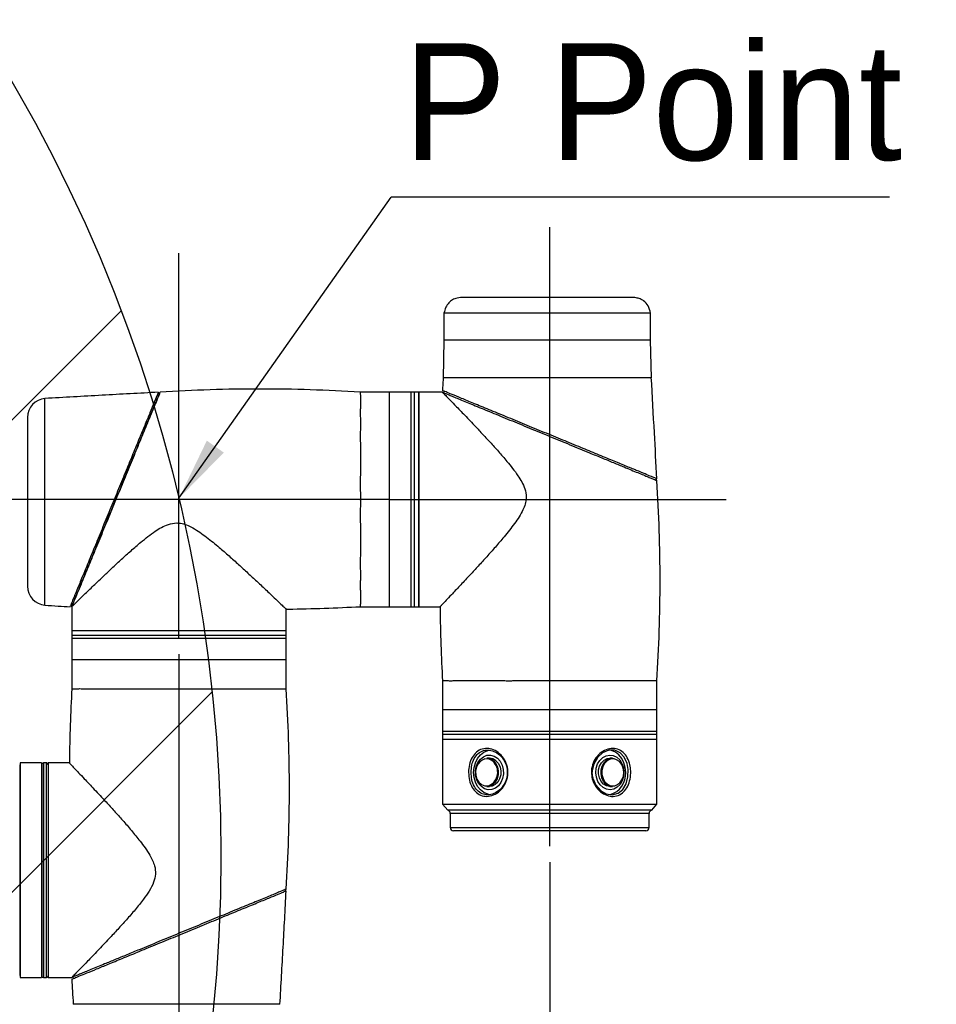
# Model space of a CAD drawing. Header units: millimetres. Extents: x 25 to 207, y 39 to 271.
# Tile 4 of 6: x 147 to 176, y 83 to 114. Entities that reach past the tile are written whole.
import ezdxf

# ---------------------------------------------------------------- set-up
doc = ezdxf.new("R2010")
doc.units = ezdxf.units.MM
doc.layers.add('标注层', color=3, linetype='Continuous')
doc.styles.add('SLDTEXTSTYLE1', font='ARIAL.TTF', dxfattribs={"width": 0.948})
doc.styles.add('SLDTEXTSTYLE2', font='ARIAL.TTF', dxfattribs={"width": 0.5688})
doc.styles.get("Standard").update_dxf_attribs({"font": 'HYSWLONGFANGSONG.TTF'})
doc.dimstyles.new('SLDDIMSTYLE0', dxfattribs={"dimtxt": 0.18, "dimasz": 2, "dimexe": 0, "dimexo": 0.0625, "dimgap": 0, "dimtad": 0, "dimtih": 1, "dimtoh": 1, "dimdec": 0, "dimrnd": 1e-09, "dimzin": 0, "dimdsep": 46, "dimtxsty": 'Standard', "dimsah": 1, "dimcen": 0.09, "dimadec": 0, "dimazin": 0, "dimtfac": 2, "dimtdec": 0, "dimtofl": 0, "dimtmove": 0, "dimatfit": 3, "dimfxl": 0, "dimfrac": 2, "dimtolj": 1, "dimtzin": 0, "dimarcsym": 0})
doc.dimstyles.new('SLDDIMSTYLE2', dxfattribs={"dimtxt": 3.595646, "dimasz": 2, "dimexe": 0, "dimexo": 0.0625, "dimgap": 0.898912, "dimtad": 2, "dimlfac": 10, "dimrnd": 1e-09, "dimzin": 12, "dimdsep": 46, "dimtxsty": 'SLDTEXTSTYLE2', "dimsah": 1, "dimcen": 0.09, "dimadec": 0, "dimazin": 3, "dimtfac": 1, "dimtofl": 0, "dimtmove": 0, "dimatfit": 3, "dimfxl": 0, "dimfrac": 2, "dimtolj": 1, "dimtzin": 12, "dimarcsym": 0})

# ---------------------------------------------------------------- blocks, each defined once
blk = doc.blocks.new('_D_4')
at = {"layer": '标注层'}
for p, q in [((151.585, 93.969), (151.585, 70.441)), ((163.335, 87.377), (163.335, 70.441)), ((151.585, 70.941), (163.335, 70.941))]:
    blk.add_line(p, q, dxfattribs=at)
for points in [[(151.585, 70.941), (153.585, 70.691), (153.585, 71.191)], [(163.335, 70.941), (161.335, 71.191), (161.335, 70.691)]]:
    blk.add_solid(points, dxfattribs=at)
at = {"layer": '标注层', "insert": (153.77, 75.716), "char_height": 3.7042, "attachment_point": 1, "style": 'SLDTEXTSTYLE1'}
blk.add_mtext('117.5', dxfattribs=at)
blk = doc.blocks.new('SW_NOTE_3')
at = {"layer": '标注层', "color": 0}
blk.add_line((15.796, 0), (0, 0), dxfattribs=at)
at = {"layer": '标注层', "color": 0, "insert": (0.386, 4.874), "char_height": 3.7042, "attachment_point": 1, "style": 'SLDTEXTSTYLE1'}
blk.add_mtext('P Point', dxfattribs=at)

msp = doc.modelspace()

# ---------------------------------------------------------------- hatches: boundary and pattern name
at = {"layer": '标注层'}
h = msp.add_hatch(dxfattribs=at)
h.set_pattern_fill('ANSI31', color=256, scale=3.3333, style=0)
edge = h.paths.add_edge_path(flags=0)
edge.add_arc((104.185, 87.5692), 48.728, 0, 360)
edge = h.paths.add_edge_path(flags=0)
edge.add_arc((104.185, 87.5692), 16.77, 0, 360)

# ---------------------------------------------------------------- linework, layer by layer
at = {"color": 7, "linetype": 'Continuous', "lineweight": 25}
for p, q in [((165.9105, 105.2721), (160.6095, 105.2721)), ((159.985, 104.7737), (159.985, 103.9157)), ((166.535, 104.7737), (159.985, 104.7737)), ((166.535, 103.9157), (166.535, 104.7737)), ((159.985, 103.9157), (159.9616, 102.7033)), ((166.535, 103.9157), (159.985, 103.9157)), ((166.558, 102.7207), (166.535, 103.9157)), ((166.558, 102.7207), (161.1844, 102.7207)), ((150.9235, 102.2513), (150.9698, 102.2323)), ((158.255, 102.2692), (157.335, 102.2692)), ((158.935, 102.2692), (158.255, 102.2692)), ((159.035, 102.2692), (158.935, 102.2692)), ((159.185, 102.2692), (159.035, 102.2692)), ((159.935, 102.2692), (159.185, 102.2692)), ((159.185, 102.2692), (159.185, 95.4692)), ((159.185, 102.2589), (159.185, 102.2692)), ((159.185, 95.4692), (159.185, 102.2589)), ((146.7792, 101.4709), (146.7792, 96.1176)), ((166.717, 99.5307), (166.698, 99.4845)), ((148.1542, 95.5257), (148.2004, 95.5066)), ((148.185, 95.4692), (148.185, 94.7192)), ((154.985, 94.7192), (154.985, 95.4011)), ((157.335, 95.4692), (158.255, 95.4692)), ((158.255, 95.4692), (158.935, 95.4692)), ((158.935, 95.4692), (159.035, 95.4692)), ((159.035, 95.4692), (159.185, 95.4692)), ((159.185, 95.4692), (159.8669, 95.4692)), ((148.185, 94.7192), (148.185, 94.5692)), ((148.185, 94.7192), (154.985, 94.7192)), ((148.185, 94.5692), (148.185, 94.4692)), ((154.985, 94.5692), (154.985, 94.7192)), ((154.985, 94.4692), (154.985, 94.5692)), ((148.185, 94.4692), (148.185, 93.7892)), ((154.985, 93.7892), (154.985, 94.4692)), ((148.185, 93.7892), (148.185, 92.8692)), ((154.985, 92.8692), (154.985, 93.7892)), ((159.935, 93.1192), (159.935, 92.1992)), ((166.735, 92.1992), (166.735, 93.1192)), ((159.935, 92.1992), (159.935, 91.5192)), ((166.735, 91.5192), (166.735, 92.1992)), ((159.935, 91.5192), (159.935, 91.4192)), ((166.735, 91.4192), (166.735, 91.5192)), ((159.935, 91.4192), (159.935, 91.2692)), ((159.935, 91.2692), (159.935, 89.215)), ((159.935, 91.2692), (166.735, 91.2692)), ((159.935, 91.2692), (166.7247, 91.2692)), ((166.7247, 91.2692), (166.735, 91.2692)), ((166.735, 91.2692), (166.735, 91.4192)), ((166.735, 89.215), (166.735, 91.2692)), ((147.225, 90.5192), (146.545, 90.5192)), ((146.545, 90.5192), (146.545, 83.7192)), ((147.225, 90.5192), (147.225, 83.7192)), ((147.385, 90.5192), (147.285, 90.5192)), ((148.1169, 90.5192), (147.435, 90.5192)), ((147.435, 90.5192), (147.435, 87.1192)), ((161.4247, 90.6692), (161.3453, 90.6692)), ((165.3247, 90.6692), (165.2453, 90.6692)), ((146.545, 90.4563), (146.535, 90.4563)), ((146.535, 90.4563), (146.535, 87.1192)), ((147.235, 90.4692), (147.225, 90.4692)), ((147.235, 90.4692), (147.235, 87.1192)), ((161.3453, 89.7692), (161.4247, 89.7692)), ((165.2453, 89.7692), (165.3247, 89.7692)), ((159.935, 89.215), (160.1017, 89.0178)), ((159.935, 89.215), (163.335, 89.215)), ((166.5683, 89.0178), (160.1017, 89.0178)), ((163.335, 89.215), (166.735, 89.215)), ((166.5683, 89.0178), (166.735, 89.215)), ((160.185, 88.9192), (160.185, 88.4692)), ((166.485, 88.4692), (166.485, 88.9192)), ((163.335, 88.3692), (160.285, 88.3692)), ((166.385, 88.3692), (163.335, 88.3692)), ((146.535, 87.1192), (146.535, 83.7822)), ((147.235, 87.1192), (147.235, 83.7692)), ((147.435, 87.1192), (147.435, 83.7192)), ((154.967, 86.4578), (154.948, 86.504)), ((146.535, 83.7822), (146.545, 83.7822)), ((146.545, 83.7192), (147.225, 83.7192)), ((147.225, 83.7692), (147.235, 83.7692)), ((147.285, 83.7192), (147.385, 83.7192)), ((147.435, 83.7192), (148.185, 83.7192)), ((148.2224, 83.7346), (148.2414, 83.6884)), ((154.785, 82.8692), (148.235, 82.8692))]:
    msp.add_line(p, q, dxfattribs=at)
at = {"color": 8, "linetype": 'Continuous', "lineweight": 25}
for p, q in [((158.255, 95.4692), (158.255, 102.2692)), ((158.935, 102.2692), (158.935, 96.3647)), ((159.035, 102.2692), (159.035, 101.6134)), ((159.035, 101.6134), (159.035, 95.4692)), ((158.935, 96.3647), (158.935, 95.4692)), ((148.185, 94.5692), (154.985, 94.5692)), ((148.185, 94.4692), (154.985, 94.4692)), ((160.8305, 91.5192), (159.935, 91.5192)), ((166.735, 91.5192), (160.8305, 91.5192)), ((166.0791, 91.4192), (159.935, 91.4192)), ((166.735, 91.4192), (166.0791, 91.4192)), ((147.285, 90.5192), (147.285, 87.1192)), ((147.385, 87.1192), (147.385, 90.5192)), ((163.335, 88.9192), (160.185, 88.9192)), ((166.485, 88.9192), (163.335, 88.9192)), ((160.185, 88.4692), (163.335, 88.4692)), ((163.335, 88.4692), (166.485, 88.4692)), ((147.285, 87.1192), (147.285, 83.7192)), ((147.385, 83.7192), (147.385, 87.1192))]:
    msp.add_line(p, q, dxfattribs=at)
at = {"color": 7, "linetype": 'Continuous', "lineweight": 25, "flags": 128}
for points in [[(159.9914, 102.3001), (159.9819, 102.277), (159.9724, 102.2538)], [(161.4443, 89.5126), (161.3721, 89.527), (161.2507, 89.5796), (161.1418, 89.6641), (161.0508, 89.7766), (160.9824, 89.9112), (160.9399, 90.0613), (160.9255, 90.2192), (160.9399, 90.3772), (160.9824, 90.5273), (161.0508, 90.6619), (161.1418, 90.7743), (161.2507, 90.8589), (161.3721, 90.9114), (161.4603, 90.9275)], [(164.702, 90.033), (164.7964, 89.8164), (164.7973, 89.815), (164.9478, 89.6457), (165.1289, 89.5413), (165.3209, 89.5095), (165.504, 89.5567), (165.6558, 89.6796), (165.7613, 89.8596), (165.8176, 90.0769), (165.8232, 90.3103), (165.7894, 90.4968), (165.7003, 90.6982), (165.5672, 90.8428), (165.3999, 90.919), (165.2091, 90.9197), (165.0148, 90.841), (164.8476, 90.6925), (164.7316, 90.4958), (164.68, 90.2697), (164.6783, 90.2192), (164.6783, 90.2192)], [(165.7445, 90.2192), (165.7301, 90.3772), (165.6876, 90.5273), (165.6191, 90.6619), (165.5282, 90.7743), (165.4193, 90.8589), (165.2979, 90.9114), (165.2056, 90.9279)], [(161.6799, 90.6698), (161.7655, 90.5728), (161.828, 90.4517), (161.8629, 90.3147), (161.868, 90.1713), (161.8428, 90.0311), (161.7892, 89.9038), (161.7107, 89.7979), (161.6127, 89.7208), (161.502, 89.6776), (161.3859, 89.6713), (161.2725, 89.7024), (161.1695, 89.7687), (161.0838, 89.8657), (161.0214, 89.9868), (160.9865, 90.1237), (160.9814, 90.2672), (161.0066, 90.4074), (161.0602, 90.5347), (161.1387, 90.6406), (161.2366, 90.7177), (161.3474, 90.7609), (161.4635, 90.7671), (161.5769, 90.7361), (161.6799, 90.6698)], [(161.2787, 90.6439), (161.2352, 90.6317), (161.1412, 90.5775), (161.0643, 90.4915), (161.0114, 90.3813), (160.987, 90.2567), (160.9935, 90.1288), (161.0302, 90.0089), (161.0938, 89.9077), (161.1788, 89.8342), (161.2775, 89.7949), (161.3811, 89.7933), (161.4211, 89.8031)], [(161.5542, 90.5879), (161.6297, 90.5002), (161.6822, 90.3898), (161.7075, 90.2656), (161.7034, 90.1376), (161.6702, 90.0162), (161.6108, 89.9113), (161.5299, 89.8313), (161.434, 89.7828), (161.3453, 89.7692)], [(161.6335, 90.5879), (161.7091, 90.5002), (161.7616, 90.3898), (161.7868, 90.2656), (161.7827, 90.1376), (161.7496, 90.0162), (161.6902, 89.9113), (161.6092, 89.8313), (161.5133, 89.7828), (161.4247, 89.7692)], [(165.0161, 90.6907), (165.1227, 90.7479), (165.2375, 90.7692), (165.3529, 90.7529), (165.461, 90.7003), (165.5544, 90.6149), (165.6267, 90.5025), (165.673, 90.3708), (165.6902, 90.2288), (165.677, 90.0862), (165.6345, 89.9526), (165.5654, 89.8372), (165.4745, 89.7478), (165.3679, 89.6905), (165.2531, 89.6693), (165.1377, 89.6856), (165.0296, 89.7382), (164.9362, 89.8236), (164.8639, 89.936), (164.8176, 90.0676), (164.8004, 90.2096), (164.8136, 90.3523), (164.8561, 90.4859), (164.9252, 90.6013), (165.0161, 90.6907)], [(165.2453, 89.7692), (165.2343, 89.7694), (165.1322, 89.7915), (165.0393, 89.8482), (164.9631, 89.9349), (164.9097, 90.0447), (164.8835, 90.1687), (164.8867, 90.2967), (164.9189, 90.4184), (164.9775, 90.524), (165.0578, 90.605)], [(165.3247, 89.7692), (165.3137, 89.7694), (165.2116, 89.7915), (165.1187, 89.8482), (165.0425, 89.9349), (164.9891, 90.0447), (164.9629, 90.1687), (164.966, 90.2967), (164.9982, 90.4184), (165.0568, 90.524), (165.1371, 90.605)], [(165.0578, 90.605), (165.1533, 90.6546), (165.2453, 90.6692)], [(165.1371, 90.605), (165.2327, 90.6546), (165.3247, 90.6692)], [(165.4056, 89.7978), (165.4691, 89.8218), (165.558, 89.8878), (165.6272, 89.9832), (165.6706, 90.0997), (165.6842, 90.2267), (165.667, 90.3531), (165.6204, 90.4676), (165.5485, 90.5601), (165.4578, 90.6222), (165.3742, 90.6467)]]:
    msp.add_lwpolyline(points, dxfattribs=at)
at = {"color": 8, "linetype": 'Continuous', "lineweight": 25, "flags": 128}
msp.add_lwpolyline([(165.1572, 90.5878), (165.0773, 90.5062), (165.0204, 90.399), (164.9916, 90.2759), (164.9934, 90.1477), (165.0257, 90.0259), (165.0856, 89.9213), (165.1677, 89.8432), (165.2649, 89.7984), (165.3685, 89.7911), (165.4056, 89.7978)], dxfattribs=at)
at = {"color": 7, "linetype": 'Continuous', "lineweight": 25}
for centre, radius, start, end in [((147.3792, 101.4709), 0.6, 94.22447, 180), ((147.3792, 96.1176), 0.6, 180, 265.77553), ((147.285, 90.4692), 0.05, 90, 180), ((147.385, 90.4692), 0.05, 0, 90), ((161.343, 90.3548), 0.3145, 47.83296, 89.5819), ((161.4224, 90.3548), 0.3145, 47.83296, 89.5819), ((165.0644, 90.1721), 0.6817, 285.78522, 3.96481), ((160.085, 88.9192), 0.1, 0, 80.40593), ((166.585, 88.9192), 0.1, 99.59407, 180), ((160.285, 88.4692), 0.1, 180, 270), ((166.385, 88.4692), 0.1, 270, 0), ((147.285, 83.7692), 0.05, 180, 270), ((147.385, 83.7692), 0.05, 270, 0)]:
    msp.add_arc(centre, radius, start, end, dxfattribs=at)
at = {"color": 8, "linetype": 'Continuous', "lineweight": 25}
for centre, radius, start, end in [((161.3333, 90.3526), 0.2963, 47.61343, 100.62612), ((161.2226, 90.2244), 0.4657, 295.22502, 48.18382), ((165.3365, 90.3563), 0.2928, 82.59746, 127.75811)]:
    msp.add_arc(centre, radius, start, end, dxfattribs=at)
at = {"color": 7, "linetype": 'Continuous', "lineweight": 25}
for points, knots in [([(160.6095, 105.2721), (160.5396, 105.2698), (160.4171, 105.2659), (160.255, 105.2048), (160.1308, 105.1033), (160.029, 104.9598), (160.0002, 104.838), (159.985, 104.7737)], [0, 0, 0, 0, 0.2369269, 0.4146569, 0.5775972, 0.7769793, 1, 1, 1, 1]), ([(166.535, 104.7737), (166.5142, 104.8538), (166.4748, 105.0051), (166.3398, 105.1538), (166.2043, 105.2311), (166.0683, 105.2677), (165.9674, 105.2705), (165.9105, 105.2721)], [0, 0, 0, 0, 0.278578, 0.5259482, 0.6571019, 0.8065135, 1, 1, 1, 1]), ([(159.9587, 102.7209), (159.9573, 102.6993), (159.9485, 102.5652), (159.9425, 102.431), (159.9374, 102.3184)], [0, 0, 0, 0, 0.1613763, 1, 1, 1, 1]), ([(161.1844, 102.7207), (161.0918, 102.7207), (160.9066, 102.7207), (160.6649, 102.7207), (160.4534, 102.7207), (160.2771, 102.7207), (160.1374, 102.7207), (160.0371, 102.7207), (159.9737, 102.7207), (159.9659, 102.7207), (159.9619, 102.7207)], [0, 0, 0, 0, 0.125001, 0.2500006, 0.3750006, 0.5000001, 0.6250007, 0.7500001, 0.8749999, 1, 1, 1, 1]), ([(166.7321, 99.5245), (166.7069, 100.0094), (166.6511, 101.0815), (166.5902, 102.1534), (166.5569, 102.7404)], [0, 0, 0, 0, 0.4522916, 1, 1, 1, 1]), ([(157.335, 102.2692), (156.8061, 102.2978), (155.7485, 102.355), (154.16, 102.3764), (152.5715, 102.355), (151.5139, 102.2978), (150.985, 102.2692)], [0, 0, 0, 0, 0.2500646, 0.5, 0.7499349, 1, 1, 1, 1]), ([(150.9298, 102.2664), (150.3347, 102.2353), (149.1363, 102.1727), (147.9382, 102.1039), (147.335, 102.0692)], [0, 0, 0, 0, 0.4965094, 1, 1, 1, 1]), ([(147.335, 95.5192), (147.335, 95.5314), (147.335, 95.5558), (147.335, 95.7505), (147.335, 96.0532), (147.335, 96.4636), (147.335, 96.963), (147.335, 97.5329), (147.335, 98.1512), (147.335, 98.7942), (147.335, 99.4373), (147.335, 100.0556), (147.335, 100.6255), (147.335, 101.1248), (147.335, 101.5353), (147.335, 101.8379), (147.335, 102.0327), (147.335, 102.0571), (147.335, 102.0692)], [0, 0, 0, 0, 0.0624999, 0.125, 0.1874999, 0.25, 0.3124999, 0.375, 0.4375, 0.5, 0.5625, 0.625, 0.6875, 0.75, 0.8125001, 0.8750001, 0.9375001, 1, 1, 1, 1]), ([(150.9298, 102.2664), (150.9263, 102.2579), (150.9193, 102.2409), (150.8651, 102.1093), (150.7802, 101.9033), (150.6647, 101.6228), (150.5212, 101.2743), (150.35, 100.8585), (150.1551, 100.385), (149.936, 99.8531), (149.7016, 99.2836), (149.4541, 98.6826), (149.2051, 98.0779), (148.9622, 97.488), (148.7367, 96.9405), (148.539, 96.4603), (148.3759, 96.0642), (148.2529, 95.7654), (148.1733, 95.572), (148.1338, 95.4761), (148.1357, 95.4808), (148.1363, 95.4824)], [0, 0, 0, 0, 0.0486358, 0.0972776, 0.1458391, 0.1944134, 0.2445601, 0.2947219, 0.3484829, 0.4022564, 0.4597876, 0.5173215, 0.5773212, 0.6373096, 0.6969538, 0.7565729, 0.8128858, 0.8691736, 0.9210482, 0.9729117, 1, 1, 1, 1]), ([(148.185, 95.4692), (148.185, 95.4692), (148.185, 95.4692), (148.1898, 95.481), (148.2117, 95.5341), (148.2476, 95.6214), (148.2971, 95.7416), (148.3594, 95.8928), (148.4334, 96.0726), (148.5184, 96.279), (148.6444, 96.585), (148.8238, 97.0206), (149.0638, 97.6035), (149.3204, 98.2266), (149.585, 98.8692), (149.8496, 99.5119), (150.0778, 100.0662), (150.2667, 100.5249), (150.4187, 100.894), (150.5466, 101.2046), (150.6516, 101.4595), (150.7365, 101.6658), (150.8106, 101.8457), (150.8728, 101.9968), (150.9224, 102.1172), (150.9581, 102.204), (150.9808, 102.2589), (150.9836, 102.2658), (150.985, 102.2692)], [0, 0, 0, 0, 0.0000017, 0.0312339, 0.0625215, 0.0936993, 0.1250437, 0.156191, 0.1875658, 0.2187035, 0.2500932, 0.3125461, 0.3750152, 0.4374764, 0.4999504, 0.5624244, 0.6248856, 0.6666236, 0.7083573, 0.7499094, 0.781294, 0.8124367, 0.8438065, 0.8749587, 0.9062982, 0.9374811, 0.9687407, 1, 1, 1, 1]), ([(150.9698, 102.2323), (150.9662, 102.2236), (150.9591, 102.2063), (150.902, 102.0676), (150.8137, 101.8532), (150.6943, 101.5633), (150.5366, 101.1802), (150.3382, 100.6985), (150.1007, 100.1216), (149.8469, 99.5052), (149.585, 98.8692), (149.3231, 98.2332), (149.0693, 97.6169), (148.8318, 97.0399), (148.6334, 96.5583), (148.4757, 96.1752), (148.3563, 95.8853), (148.268, 95.6709), (148.2109, 95.5322), (148.2039, 95.5151), (148.2004, 95.5066)], [0, 0, 0, 0, 0.0499515, 0.0998956, 0.1498681, 0.1998602, 0.2498555, 0.3123704, 0.37489, 0.4374454, 0.5000021, 0.5625586, 0.6251141, 0.6876337, 0.7501487, 0.800144, 0.8501361, 0.9001086, 0.9500514, 1, 1, 1, 1]), ([(157.335, 102.2692), (157.3346, 102.2679), (157.3339, 102.2651), (157.332, 102.2422), (157.3324, 102.207), (157.3341, 102.1719), (157.335, 102.1541)], [0, 0, 0, 0, 0.2502429, 0.5054901, 0.7501245, 1, 1, 1, 1]), ([(157.335, 102.1541), (157.3357, 102.1368), (157.3369, 102.1045), (157.3377, 102.044), (157.3377, 101.9785), (157.3369, 101.902), (157.3357, 101.8444), (157.335, 101.8137)], [0, 0, 0, 0, 0.21219459, 0.39738733, 0.60242564, 0.7877916, 1, 1, 1, 1]), ([(159.935, 102.2692), (159.935, 102.2692), (159.9352, 102.269), (159.9547, 102.2494), (160.0323, 102.1693), (160.1551, 102.0427), (160.3387, 101.8534), (160.5993, 101.584), (160.8996, 101.2692), (161.1866, 100.9656), (161.4447, 100.6877), (161.7119, 100.3924), (162.0139, 100.0433), (162.2696, 99.7226), (162.4547, 99.4255), (162.5585, 99.2016), (162.5944, 99.0074), (162.5845, 98.8284), (162.5484, 98.6734), (162.4591, 98.471), (162.3334, 98.2626), (162.1289, 97.9755), (161.8731, 97.661), (161.5783, 97.3198), (161.3048, 97.014), (161.0356, 96.7198), (160.7546, 96.417), (160.4728, 96.116), (160.228, 95.8577), (160.0435, 95.6636), (159.9249, 95.5385), (159.8616, 95.4723), (159.8655, 95.4764), (159.8669, 95.4779)], [0, 0, 0, 0, 0.0013331, 0.0358646, 0.0714327, 0.105682, 0.1406861, 0.1912156, 0.2431857, 0.277737, 0.3125523, 0.3481006, 0.3838732, 0.4322248, 0.4515246, 0.4711436, 0.4931667, 0.4991848, 0.5152404, 0.5319796, 0.5536192, 0.5754885, 0.6200128, 0.6561858, 0.6925977, 0.7298314, 0.7673982, 0.8145564, 0.8628136, 0.901125, 0.9404633, 0.9788241, 1, 1, 1, 1]), ([(159.935, 102.2692), (159.935, 102.2692), (159.935, 102.2692), (159.9467, 102.2644), (159.9999, 102.2425), (160.0871, 102.2066), (160.2073, 102.1571), (160.3586, 102.0948), (160.5384, 102.0208), (160.7447, 101.9358), (161.0508, 101.8098), (161.4863, 101.6304), (162.0693, 101.3904), (162.6923, 101.1339), (163.335, 100.8692), (163.9776, 100.6046), (164.5319, 100.3764), (164.9907, 100.1875), (165.3597, 100.0355), (165.6703, 99.9076), (165.9253, 99.8027), (166.1316, 99.7177), (166.3114, 99.6437), (166.4626, 99.5814), (166.583, 99.5318), (166.6697, 99.4961), (166.7247, 99.4735), (166.7316, 99.4707), (166.735, 99.4692)], [0, 0, 0, 0, 0.0000017, 0.0312339, 0.0625215, 0.0936994, 0.1250437, 0.1561911, 0.1875657, 0.2187035, 0.2500931, 0.3125461, 0.3750153, 0.4374762, 0.4999503, 0.5624243, 0.6248857, 0.6666235, 0.7083573, 0.7499092, 0.7812941, 0.8124367, 0.8438064, 0.8749587, 0.9062982, 0.9374811, 0.9687407, 1, 1, 1, 1]), ([(166.7322, 99.5245), (166.7237, 99.528), (166.7067, 99.535), (166.5751, 99.5892), (166.369, 99.674), (166.0886, 99.7895), (165.7401, 99.933), (165.3243, 100.1042), (164.8508, 100.2992), (164.3189, 100.5182), (163.7495, 100.7527), (163.1484, 101.0001), (162.5437, 101.2491), (161.9538, 101.492), (161.4063, 101.7175), (160.9261, 101.9152), (160.53, 102.0783), (160.2311, 102.2014), (160.0378, 102.281), (159.9419, 102.3205), (159.9465, 102.3186), (159.9482, 102.3179)], [0, 0, 0, 0, 0.0486346, 0.0972752, 0.1458356, 0.1944086, 0.2445554, 0.2947171, 0.3484778, 0.4022511, 0.4597822, 0.5173159, 0.5773157, 0.6373042, 0.6969482, 0.7565674, 0.8128805, 0.8691685, 0.9210433, 0.972907, 1, 1, 1, 1]), ([(157.335, 101.8137), (157.3341, 101.7751), (157.3323, 101.698), (157.3317, 101.5672), (157.3339, 101.427), (157.3346, 101.3245), (157.335, 101.2731)], [0, 0, 0, 0, 0.25194678, 0.50271281, 0.75044556, 1, 1, 1, 1]), ([(157.335, 101.2731), (157.335, 101.2725), (157.335, 101.2199), (157.3336, 101.1103), (157.3318, 100.9386), (157.3321, 100.759), (157.334, 100.6344), (157.335, 100.5717)], [0, 0, 0, 0, 0.0025809, 0.2516971, 0.5077163, 0.7521657, 1, 1, 1, 1]), ([(157.335, 100.5717), (157.3357, 100.5165), (157.3371, 100.4131), (157.3381, 100.2508), (157.3381, 100.0926), (157.3372, 99.9237), (157.3357, 99.81), (157.335, 99.7492)], [0, 0, 0, 0, 0.2122115, 0.3976387, 0.602676, 0.7878071, 1, 1, 1, 1]), ([(157.335, 99.7492), (157.334, 99.6772), (157.3319, 99.5326), (157.3313, 99.3131), (157.3337, 99.0915), (157.3346, 98.9435), (157.335, 98.8687)], [0, 0, 0, 0, 0.2500912, 0.5017464, 0.7479956, 1, 1, 1, 1]), ([(166.735, 93.1192), (166.7636, 93.6482), (166.8207, 94.7057), (166.8422, 96.2942), (166.8207, 97.8828), (166.7636, 98.9403), (166.735, 99.4692)], [0, 0, 0, 0, 0.2500652, 0.5, 0.7499348, 1, 1, 1, 1]), ([(157.335, 98.8687), (157.335, 98.8679), (157.335, 98.793), (157.3333, 98.6426), (157.3313, 98.4225), (157.3317, 98.2045), (157.3339, 98.0634), (157.335, 97.992)], [0, 0, 0, 0, 0.0029, 0.2534518, 0.5084371, 0.7512762, 1, 1, 1, 1]), ([(148.185, 95.4692), (148.185, 95.4692), (148.1852, 95.4695), (148.2049, 95.4889), (148.2849, 95.5666), (148.4116, 95.6893), (148.6008, 95.873), (148.8702, 96.1335), (149.1853, 96.4341), (149.489, 96.7212), (149.7672, 96.9795), (150.0619, 97.2466), (150.4113, 97.5483), (150.7316, 97.8038), (151.0288, 97.989), (151.2526, 98.0928), (151.4468, 98.1286), (151.6259, 98.1187), (151.7809, 98.0826), (151.9836, 97.993), (152.1923, 97.8679), (152.4788, 97.6626), (152.7936, 97.4071), (153.1349, 97.1124), (153.441, 96.8383), (153.7349, 96.5695), (154.0377, 96.2885), (154.3383, 96.007), (154.5965, 95.7623), (154.7907, 95.5778), (154.9158, 95.4591), (154.9819, 95.3958), (154.9778, 95.3997), (154.9764, 95.4011)], [0, 0, 0, 0, 0.0013331, 0.0358645, 0.0714325, 0.1056817, 0.1406857, 0.1912149, 0.2431849, 0.2778644, 0.3125513, 0.3482116, 0.3838725, 0.4322237, 0.4515238, 0.4711426, 0.4931655, 0.4991836, 0.515239, 0.5319783, 0.5537179, 0.5754896, 0.6200137, 0.6563074, 0.6925986, 0.7300043, 0.767399, 0.8145569, 0.862814, 0.9011254, 0.9404635, 0.9788242, 1, 1, 1, 1]), ([(157.335, 97.992), (157.3358, 97.9312), (157.3374, 97.8174), (157.3385, 97.6484), (157.3385, 97.49), (157.3375, 97.3278), (157.3359, 97.2244), (157.335, 97.1692)], [0, 0, 0, 0, 0.2122112, 0.3975991, 0.6026377, 0.7878124, 1, 1, 1, 1]), ([(157.335, 97.1692), (157.3338, 97.1058), (157.3315, 96.9799), (157.3308, 96.7957), (157.3336, 96.6227), (157.3345, 96.5149), (157.335, 96.4647)], [0, 0, 0, 0, 0.2491255, 0.4952281, 0.7649325, 1, 1, 1, 1]), ([(157.335, 96.4647), (157.335, 96.464), (157.335, 96.4116), (157.3332, 96.3098), (157.3308, 96.1701), (157.3313, 96.0404), (157.3338, 95.9645), (157.335, 95.9262)], [0, 0, 0, 0, 0.0031065, 0.2512785, 0.5035898, 0.7491412, 1, 1, 1, 1]), ([(157.335, 95.9262), (157.3359, 95.8954), (157.3377, 95.8378), (157.3388, 95.7611), (157.3388, 95.6955), (157.3377, 95.6349), (157.3359, 95.6024), (157.335, 95.5851)], [0, 0, 0, 0, 0.2121925, 0.3973406, 0.6023773, 0.787787, 1, 1, 1, 1]), ([(147.335, 95.5192), (147.4754, 95.5093), (147.7421, 95.4905), (148.0092, 95.4778), (148.1358, 95.4717)], [0, 0, 0, 0, 0.5262258, 1, 1, 1, 1]), ([(157.335, 95.5851), (157.3337, 95.5671), (157.3313, 95.5315), (157.3306, 95.4955), (157.3335, 95.4731), (157.3345, 95.4705), (157.335, 95.4692)], [0, 0, 0, 0, 0.2517867, 0.4978912, 0.7658108, 1, 1, 1, 1]), ([(154.9765, 95.3934), (154.9999, 95.3936), (155.7865, 95.402), (156.5725, 95.4361), (157.335, 95.4692)], [0, 0, 0, 0, 0.0298273, 1, 1, 1, 1]), ([(159.8591, 95.4778), (159.8594, 95.4543), (159.8678, 94.6678), (159.9019, 93.8818), (159.935, 93.1192)], [0, 0, 0, 0, 0.0298295, 1, 1, 1, 1]), ([(160.0508, 93.1192), (160.0329, 93.1205), (159.9973, 93.123), (159.9613, 93.1236), (159.9388, 93.1207), (159.9362, 93.1197), (159.935, 93.1192)], [0, 0, 0, 0, 0.2517863, 0.4978915, 0.7658108, 1, 1, 1, 1]), ([(160.3919, 93.1192), (160.3612, 93.1183), (160.3036, 93.1165), (160.2269, 93.1154), (160.1612, 93.1154), (160.1006, 93.1166), (160.0682, 93.1183), (160.0508, 93.1192)], [0, 0, 0, 0, 0.2121941, 0.3973411, 0.6023787, 0.7877884, 1, 1, 1, 1]), ([(160.9305, 93.1192), (160.9298, 93.1192), (160.8773, 93.1192), (160.7755, 93.1211), (160.6358, 93.1234), (160.5061, 93.1229), (160.4303, 93.1205), (160.3919, 93.1192)], [0, 0, 0, 0, 0.0031089, 0.2512798, 0.5035927, 0.7491416, 1, 1, 1, 1]), ([(161.6349, 93.1192), (161.5716, 93.1204), (161.4456, 93.1227), (161.2614, 93.1234), (161.0885, 93.1206), (160.9807, 93.1197), (160.9305, 93.1192)], [0, 0, 0, 0, 0.2491276, 0.4952301, 0.764935, 1, 1, 1, 1]), ([(162.4578, 93.1192), (162.397, 93.1184), (162.2831, 93.1168), (162.1142, 93.1157), (161.9558, 93.1157), (161.7935, 93.1168), (161.6902, 93.1184), (161.635, 93.1192)], [0, 0, 0, 0, 0.212213, 0.3975978, 0.6026381, 0.7878152, 1, 1, 1, 1]), ([(163.3345, 93.1192), (163.3336, 93.1192), (163.2587, 93.1192), (163.1084, 93.1209), (162.8882, 93.1229), (162.6702, 93.1226), (162.5291, 93.1204), (162.4578, 93.1192)], [0, 0, 0, 0, 0.0028975, 0.2534503, 0.5084317, 0.751276, 1, 1, 1, 1]), ([(164.215, 93.1192), (164.1429, 93.1203), (163.9983, 93.1223), (163.7788, 93.1229), (163.5572, 93.1205), (163.4093, 93.1197), (163.3345, 93.1192)], [0, 0, 0, 0, 0.2500897, 0.501746, 0.7479912, 1, 1, 1, 1]), ([(165.0374, 93.1192), (164.9822, 93.1185), (164.8788, 93.1171), (164.7166, 93.1162), (164.5583, 93.1162), (164.3895, 93.1171), (164.2757, 93.1185), (164.215, 93.1192)], [0, 0, 0, 0, 0.2122113, 0.3976384, 0.6026708, 0.7878066, 1, 1, 1, 1]), ([(165.7388, 93.1192), (165.7383, 93.1192), (165.6856, 93.1192), (165.576, 93.1207), (165.4044, 93.1224), (165.2248, 93.1221), (165.1001, 93.1202), (165.0374, 93.1192)], [0, 0, 0, 0, 0.0025821, 0.2516951, 0.5077135, 0.7521621, 1, 1, 1, 1]), ([(166.2795, 93.1192), (166.2409, 93.1201), (166.1638, 93.1219), (166.033, 93.1225), (165.8927, 93.1203), (165.7903, 93.1196), (165.7388, 93.1192)], [0, 0, 0, 0, 0.2519474, 0.5027123, 0.7504481, 1, 1, 1, 1]), ([(166.6199, 93.1192), (166.6026, 93.1186), (166.5703, 93.1173), (166.5098, 93.1165), (166.4443, 93.1165), (166.3677, 93.1173), (166.3102, 93.1186), (166.2795, 93.1192)], [0, 0, 0, 0, 0.2121956, 0.3973884, 0.6024255, 0.7877923, 1, 1, 1, 1]), ([(166.735, 93.1192), (166.7336, 93.1196), (166.7308, 93.1204), (166.7079, 93.1222), (166.6727, 93.1219), (166.6376, 93.1201), (166.6199, 93.1192)], [0, 0, 0, 0, 0.250243, 0.5054906, 0.7501251, 1, 1, 1, 1]), ([(148.185, 92.8692), (148.1519, 92.1067), (148.1177, 91.3207), (148.1094, 90.5342), (148.1091, 90.5107)], [0, 0, 0, 0, 0.9701708, 1, 1, 1, 1]), ([(148.185, 92.8692), (148.185, 92.8692), (148.185, 92.8692), (148.1881, 92.868), (148.2023, 92.8658), (148.2261, 92.865), (148.2568, 92.8662), (148.2854, 92.8682), (148.3005, 92.8692)], [0, 0, 0, 0, 0.001209, 0.1904017, 0.4191174, 0.6020534, 0.7904669, 1, 1, 1, 1]), ([(148.3005, 92.8692), (148.3178, 92.8702), (148.3502, 92.872), (148.4107, 92.8731), (148.4762, 92.8731), (148.5528, 92.8719), (148.6104, 92.8702), (148.6411, 92.8692)], [0, 0, 0, 0, 0.21219389, 0.39735492, 0.60239179, 0.78779004, 1, 1, 1, 1]), ([(148.6411, 92.8692), (148.6793, 92.868), (148.7557, 92.8656), (148.8858, 92.865), (149.026, 92.8677), (149.1291, 92.8687), (149.1809, 92.8692)], [0, 0, 0, 0, 0.2499396, 0.4987725, 0.7482416, 1, 1, 1, 1]), ([(149.1809, 92.8692), (149.1812, 92.8692), (149.2214, 92.8692), (149.3115, 92.8681), (149.4468, 92.866), (149.5875, 92.8652), (149.729, 92.8664), (149.8303, 92.8682), (149.884, 92.8692)], [0, 0, 0, 0, 0.0015921, 0.1919285, 0.4191611, 0.6015007, 0.7889403, 1, 1, 1, 1]), ([(149.884, 92.8692), (149.9391, 92.8701), (150.0424, 92.8718), (150.2044, 92.8728), (150.3626, 92.8728), (150.5316, 92.8717), (150.6454, 92.8701), (150.7061, 92.8692)], [0, 0, 0, 0, 0.2121776, 0.3970883, 0.602115, 0.7877732, 1, 1, 1, 1]), ([(150.7061, 92.8692), (150.7777, 92.8681), (150.9211, 92.8659), (151.1409, 92.8654), (151.3625, 92.8679), (151.5111, 92.8688), (151.585, 92.8692)], [0, 0, 0, 0, 0.2485726, 0.4987271, 0.7505162, 1, 1, 1, 1]), ([(151.585, 92.8692), (151.5856, 92.8692), (151.6335, 92.8692), (151.7297, 92.8686), (151.8743, 92.867), (152.019, 92.866), (152.1596, 92.8659), (152.3081, 92.867), (152.4082, 92.8684), (152.4648, 92.8692)], [0, 0, 0, 0, 0.0020228, 0.1615754, 0.3242556, 0.49041, 0.6520183, 0.803266, 1, 1, 1, 1]), ([(152.4648, 92.8692), (152.5254, 92.87), (152.6387, 92.8714), (152.807, 92.8723), (152.9649, 92.8722), (153.1268, 92.8713), (153.23, 92.87), (153.2851, 92.8692)], [0, 0, 0, 0, 0.2121761, 0.3970404, 0.6020621, 0.787767, 1, 1, 1, 1]), ([(153.2851, 92.8692), (153.349, 92.8683), (153.4765, 92.8664), (153.6572, 92.8659), (153.8289, 92.868), (153.9907, 92.8699), (154.1436, 92.8678), (154.2844, 92.8661), (154.4144, 92.8665), (154.49, 92.8683), (154.5281, 92.8692)], [0, 0, 0, 0, 0.1259681, 0.2513456, 0.3759639, 0.5006083, 0.6253091, 0.753058, 0.875803, 1, 1, 1, 1]), ([(154.5281, 92.8692), (154.5588, 92.8699), (154.6164, 92.8712), (154.693, 92.872), (154.7587, 92.872), (154.8194, 92.8711), (154.8518, 92.8699), (154.8692, 92.8692)], [0, 0, 0, 0, 0.2121743, 0.3970227, 0.602043, 0.7877675, 1, 1, 1, 1]), ([(154.8692, 92.8692), (154.887, 92.8684), (154.9227, 92.8666), (154.9579, 92.8661), (154.9808, 92.8682), (154.9836, 92.8689), (154.985, 92.8692)], [0, 0, 0, 0, 0.2498106, 0.5001444, 0.748658, 1, 1, 1, 1]), ([(154.985, 86.5192), (155.0136, 87.0482), (155.0707, 88.1057), (155.0922, 89.6942), (155.0707, 91.2828), (155.0136, 92.3403), (154.985, 92.8692)], [0, 0, 0, 0, 0.2500652, 0.5, 0.7499348, 1, 1, 1, 1]), ([(160.7646, 90.2192), (160.7646, 90.2203), (160.7647, 90.3047), (160.7844, 90.4739), (160.8694, 90.6977), (161.0073, 90.8712), (161.1903, 90.9728), (161.3997, 90.9894), (161.6112, 90.9216), (161.8013, 90.7778), (161.946, 90.5706), (162.0146, 90.3398), (162.0148, 90.1012), (161.9478, 89.8727), (161.8052, 89.6645), (161.613, 89.517), (161.3979, 89.4486), (161.1898, 89.4665), (161.0098, 89.5658), (160.872, 89.7368), (160.7816, 89.9631), (160.7702, 90.1346), (160.7646, 90.2192)], [0, 0, 0, 0, 0.0006727, 0.0527171, 0.1048896, 0.1585019, 0.2129426, 0.266577, 0.3191891, 0.3720299, 0.4257921, 0.4795035, 0.520283, 0.5731368, 0.6261635, 0.6802888, 0.7345681, 0.7877013, 0.840238, 0.8934568, 0.9473885, 1, 1, 1, 1]), ([(160.8429, 90.2192), (160.8479, 90.1402), (160.8582, 89.9803), (160.9401, 89.769), (161.0657, 89.6091), (161.2307, 89.5161), (161.4225, 89.4993), (161.6213, 89.5634), (161.7993, 89.7014), (161.9315, 89.8959), (161.9936, 90.1091), (161.9935, 90.3317), (161.9298, 90.5471), (161.7958, 90.7407), (161.6196, 90.8752), (161.4241, 90.9387), (161.2311, 90.9232), (161.0632, 90.8279), (160.9385, 90.6658), (160.8581, 90.4559), (160.8479, 90.2984), (160.8429, 90.2192)], [0, 0, 0, 0, 0.0529658, 0.1071198, 0.1603173, 0.2125873, 0.2653139, 0.3192395, 0.373242, 0.4264064, 0.4795786, 0.5206464, 0.5746794, 0.6285744, 0.6812901, 0.7335599, 0.7867838, 0.840949, 0.894547, 0.9469381, 1, 1, 1, 1]), ([(164.6573, 90.2192), (164.6577, 90.2372), (164.6599, 90.3384), (164.7035, 90.5219), (164.8322, 90.7372), (165.016, 90.8979), (165.2289, 90.9831), (165.4405, 90.9823), (165.6272, 90.8985), (165.7749, 90.7409), (165.8669, 90.5369), (165.9101, 90.3043), (165.9042, 90.0636), (165.8412, 89.8257), (165.7239, 89.6292), (165.5573, 89.4965), (165.3556, 89.4453), (165.1421, 89.4802), (164.9404, 89.5947), (164.7756, 89.7785), (164.674, 89.9981), (164.6624, 90.152), (164.6573, 90.2192)], [0, 0, 0, 0, 0.0112425, 0.0631578, 0.1155552, 0.1694421, 0.2238295, 0.2771996, 0.3297365, 0.382751, 0.4366187, 0.479792, 0.5318155, 0.5839219, 0.6368989, 0.6911972, 0.745293, 0.798199, 0.8507802, 0.9041928, 0.9581098, 1, 1, 1, 1]), ([(148.1169, 90.5106), (148.1151, 90.5125), (148.1099, 90.5179), (148.1609, 90.4647), (148.2562, 90.3643), (148.3988, 90.2141), (148.6073, 89.9946), (148.8968, 89.6873), (149.2245, 89.3351), (149.5307, 89.0011), (149.8002, 88.7005), (150.0768, 88.3821), (150.3736, 88.02), (150.6056, 87.7035), (150.7493, 87.4325), (150.8248, 87.2347), (150.8543, 86.9935), (150.7852, 86.717), (150.6426, 86.4529), (150.4391, 86.164), (150.1935, 85.8623), (149.9172, 85.546), (149.6398, 85.2409), (149.3304, 84.9097), (149.0003, 84.5623), (148.7017, 84.2516), (148.4711, 84.0138), (148.3127, 83.8505), (148.206, 83.7405), (148.1921, 83.7264), (148.185, 83.7192)], [0, 0, 0, 0, 0.0186073, 0.0526858, 0.0876937, 0.1231219, 0.1592999, 0.2129175, 0.2680623, 0.3037988, 0.3398015, 0.3765715, 0.4135931, 0.4589747, 0.4740767, 0.4894173, 0.5110167, 0.5326189, 0.558562, 0.5852144, 0.6212089, 0.6574695, 0.6944799, 0.7317632, 0.7841481, 0.8377737, 0.8779733, 0.9192068, 0.958848, 1, 1, 1, 1]), ([(164.7114, 90.0323), (164.7057, 90.0563), (164.6937, 90.1061), (164.6928, 90.1576), (164.6923, 90.1841)], [0, 0, 0, 0, 0.4840589, 1, 1, 1, 1]), ([(154.985, 86.5192), (154.9816, 86.5178), (154.9748, 86.515), (154.9197, 86.4924), (154.833, 86.4567), (154.7126, 86.4071), (154.5614, 86.3448), (154.3816, 86.2708), (154.1753, 86.1858), (153.8692, 86.0598), (153.4336, 85.8805), (152.8507, 85.6404), (152.2277, 85.3839), (151.585, 85.1192), (150.9424, 84.8546), (150.3881, 84.6264), (149.9293, 84.4375), (149.5602, 84.2855), (149.2497, 84.1576), (148.9947, 84.0527), (148.7884, 83.9677), (148.6086, 83.8937), (148.4574, 83.8314), (148.337, 83.7818), (148.2503, 83.7461), (148.1952, 83.7234), (148.1884, 83.7206), (148.185, 83.7192)], [0, 0, 0, 0, 0.0312334, 0.0625199, 0.0936978, 0.1250422, 0.1561897, 0.1875647, 0.2187024, 0.2500921, 0.3125452, 0.3750144, 0.4374757, 0.4999499, 0.5624241, 0.6248854, 0.6666236, 0.7083574, 0.7499094, 0.7812942, 0.812437, 0.8438069, 0.8749593, 0.9062988, 0.9374817, 0.9687636, 1, 1, 1, 1]), ([(148.1981, 83.6706), (148.1958, 83.6696), (148.1882, 83.6665), (148.2646, 83.6979), (148.4223, 83.7629), (148.6584, 83.8601), (148.9652, 83.9864), (149.342, 84.1416), (149.7803, 84.3221), (150.2813, 84.5284), (150.8274, 84.7532), (151.4154, 84.9953), (152.0187, 85.2438), (152.6223, 85.4923), (153.1973, 85.7291), (153.7192, 85.9439), (154.1676, 86.1286), (154.5236, 86.2752), (154.7791, 86.3804), (154.9491, 86.4504), (154.9709, 86.4593), (154.9822, 86.464)], [0, 0, 0, 0, 0.0215041, 0.0700993, 0.1178543, 0.1656204, 0.2149852, 0.2643645, 0.3169618, 0.3695729, 0.4261039, 0.4826437, 0.5422085, 0.6017697, 0.6618341, 0.7218782, 0.7793612, 0.8368177, 0.8899325, 0.9430305, 1, 1, 1, 1]), ([(154.785, 82.8692), (154.8197, 83.4725), (154.8885, 84.6705), (154.9511, 85.869), (154.9821, 86.464)], [0, 0, 0, 0, 0.5034905, 1, 1, 1, 1]), ([(148.1875, 83.67), (148.1935, 83.5435), (148.2063, 83.2764), (148.2251, 83.0096), (148.235, 82.8692)], [0, 0, 0, 0, 0.473776, 1, 1, 1, 1])]:
    msp.add_open_spline(points, degree=3, knots=knots, dxfattribs=at)
at = {"color": 8, "linetype": 'Continuous', "lineweight": 25}
for points, knots in [([(151.585, 93.7892), (151.3625, 93.7892), (150.9174, 93.7892), (150.2755, 93.7892), (149.6838, 93.7892), (149.1654, 93.7892), (148.7394, 93.7892), (148.4251, 93.7892), (148.223, 93.7892), (148.1976, 93.7892), (148.185, 93.7892)], [0, 0, 0, 0, 0.125, 0.2500002, 0.3750002, 0.4999999, 0.6250001, 0.7500001, 0.8750003, 1, 1, 1, 1]), ([(154.985, 93.7892), (154.9723, 93.7892), (154.947, 93.7892), (154.7449, 93.7892), (154.4306, 93.7892), (154.0045, 93.7892), (153.4861, 93.7892), (152.8945, 93.7892), (152.2526, 93.7892), (151.8075, 93.7892), (151.585, 93.7892)], [0, 0, 0, 0, 0.1249998, 0.2499998, 0.3749999, 0.5000001, 0.6250003, 0.7500003, 0.8749999, 1, 1, 1, 1]), ([(160.8305, 92.1992), (160.6891, 92.1992), (160.4063, 92.1992), (160.1243, 92.1992), (159.9567, 92.1992), (159.9493, 92.1992), (159.9461, 92.1992)], [0, 0, 0, 0, 0.264342, 0.5286848, 0.7930276, 1, 1, 1, 1]), ([(166.7239, 92.1992), (166.7273, 92.1992), (166.7465, 92.1992), (166.6527, 92.1992), (166.4395, 92.1992), (166.096, 92.1992), (165.6494, 92.1992), (165.113, 92.1992), (164.5085, 92.1992), (163.8588, 92.1992), (163.1891, 92.1992), (162.5245, 92.1992), (161.893, 92.1992), (161.3099, 92.1992), (160.9903, 92.1992), (160.8305, 92.1992)], [0, 0, 0, 0, 0.0177645, 0.0996176, 0.1814704, 0.2633233, 0.3451764, 0.4270293, 0.5088822, 0.590735, 0.6725881, 0.7544407, 0.8362939, 0.9181472, 1, 1, 1, 1])]:
    msp.add_open_spline(points, degree=3, knots=knots, dxfattribs=at)
at = {"layer": '标注层'}
for p, q in [((163.335, 87.8772), (163.335, 107.4955)), ((151.585, 94.4692), (151.585, 106.6715)), ((157.335, 98.8692), (143.7789, 98.8692)), ((157.3162, 98.8692), (157.335, 98.8692)), ((158.255, 98.8692), (157.335, 98.8692)), ((158.255, 98.8692), (168.9274, 98.8692))]:
    msp.add_line(p, q, dxfattribs=at)
msp.add_circle((104.185, 87.5692), 48.728, dxfattribs=at)

# ---------------------------------------------------------------- block references
msp.add_blockref('SW_NOTE_3', (158.3061, 108.4547), dxfattribs=at)

# ---------------------------------------------------------------- dimensions: what is measured, and where the dimension line sits
dim = msp.add_linear_dim(base=(163.335, 70.9414), p1=(151.585, 94.4692), p2=(163.335, 87.8772), angle=0, dimstyle='SLDDIMSTYLE2', dxfattribs=at)
dim.commit()
dim.dimension.update_dxf_attribs({"geometry": '_D_4', "text_midpoint": (157.46, 70.9414), "dimtype": 160})

# ---------------------------------------------------------------- leaders
msp.add_leader([(151.585, 98.9096), (158.3061, 108.4547)], dimstyle='SLDDIMSTYLE0', dxfattribs=at)

doc.saveas('drawing.dxf')
